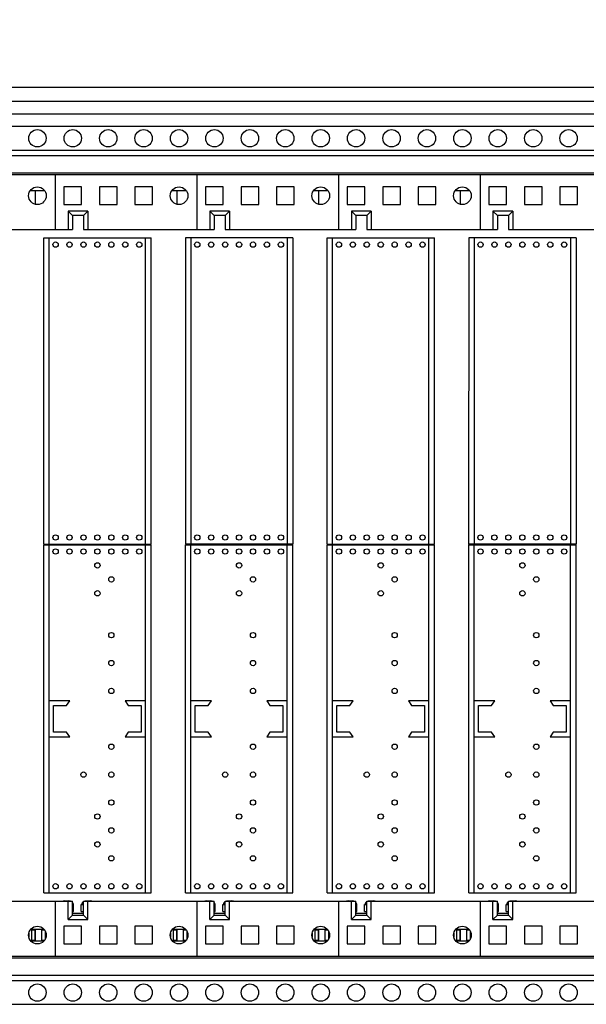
# Model space of a CAD drawing. Header units: inches. Extents: x 0 to 34, y 0 to 22.
# Tile 11 of 72: x 6.9 to 8, y 14.8 to 16.6. Entities that reach past the tile are written whole.
import ezdxf

# ---------------------------------------------------------------- set-up
doc = ezdxf.new("R2010")
doc.units = ezdxf.units.IN
doc.header["$LTSCALE"] = 1.87
doc.header["$MEASUREMENT"] = 0
doc.layers.get('0').update_dxf_attribs({"linetype": 'CONTINUOUS'})
doc.layers.add('DIMENSIONS', color=7, linetype='CONTINUOUS')
doc.styles.get("Standard").update_dxf_attribs({"font": 'txt', "width": 0.8})
doc.dimstyles.new('DIMSTYLE_1', dxfattribs={"dimtxt": 0.125, "dimasz": 0.18, "dimexe": 0.18, "dimexo": 0.0625, "dimgap": 0.09, "dimtad": 0, "dimtih": 1, "dimtoh": 1, "dimlfac": 3, "dimzin": 4, "dimdsep": 46, "dimtxsty": 'STANDARD', "dimblk": '_FILLED', "dimblk1": '_FILLED', "dimblk2": '_FILLED', "dimcen": 0.09, "dimadec": 0, "dimazin": 0, "dimtp": 0.01, "dimtm": 0.01, "dimtfac": 1, "dimtofl": 0, "dimtmove": 0, "dimatfit": 3, "dimldrblk": '_FILLED', "dimfxl": 1, "dimtolj": 1, "dimtzin": 4, "dimarcsym": 0})

# ---------------------------------------------------------------- blocks, each defined once
blk = doc.blocks.new('_FILLED')
at = {"color": 0, "linetype": 'BYBLOCK'}
blk.add_solid([(0, 0), (-1, 0.174), (-1, -0.174)], dxfattribs=at)
blk = doc.blocks.new('*D3')
at = {"layer": 'DIMENSIONS', "color": 2, "linetype": 'CONTINUOUS'}
for p, q in [((4.055, 15.8135), (4.055, 19.1299)), ((10.161, 17.6299), (10.161, 19.1299)), ((4.055, 19.0049), (5.5938, 19.0049)), ((10.161, 19.0049), (7.0438, 19.0049)), ((10.161, 16.3313), (10.161, 17.3799))]:
    blk.add_line(p, q, dxfattribs=at)
at = {"layer": 'DIMENSIONS', "color": 2, "linetype": 'CONTINUOUS', "xscale": 0.18, "yscale": 0.18, "zscale": 0.18, "rotation": 180}
blk.add_blockref('_FILLED', (4.055, 19.0049), dxfattribs=at)
at = {"layer": 'DIMENSIONS', "color": 2, "linetype": 'CONTINUOUS', "xscale": 0.18, "yscale": 0.18, "zscale": 0.18}
blk.add_blockref('_FILLED', (10.161, 19.0049), dxfattribs=at)
at = {"layer": 'DIMENSIONS', "color": 2, "linetype": 'CONTINUOUS', "width": 0.8}
for s, p in [('18.32', (5.6563, 18.9424)), ('[', (6.2813, 18.9424)), ('465.3', (6.3813, 18.9424)), (']', (6.8813, 18.9424))]:
    blk.add_text(s, height=0.125, dxfattribs=at).set_placement(p)

msp = doc.modelspace()

# ---------------------------------------------------------------- linework, layer by layer
at = {"color": 7, "linetype": 'CONTINUOUS'}
for p, q in [((9.91001, 16.49285), (4.30601, 16.49285)), ((9.91001, 16.46619), (4.30601, 16.46619)), ((9.91001, 16.44285), (4.30601, 16.44285)), ((9.91001, 16.41935), (4.31601, 16.41935)), ((9.91001, 16.37435), (4.31601, 16.37435)), ((9.91001, 16.36452), (4.31601, 16.36452)), ((4.31601, 16.33252), (9.91001, 16.33252)), ((9.91001, 16.32852), (4.31601, 16.32852)), ((6.97468, 16.32852), (6.97468, 16.2255)), ((7.24135, 16.32852), (7.24135, 16.2255)), ((7.50801, 16.32852), (7.50801, 16.2255)), ((7.77468, 16.32852), (7.77468, 16.2255)), ((6.99135, 16.30585), (6.99135, 16.27252)), ((7.02468, 16.30585), (6.99135, 16.30585)), ((7.02468, 16.27252), (7.02468, 16.30585)), ((7.05801, 16.30585), (7.05801, 16.27252)), ((7.09135, 16.30585), (7.05801, 16.30585)), ((7.09135, 16.27252), (7.09135, 16.30585)), ((7.12468, 16.30585), (7.12468, 16.27252)), ((7.15801, 16.30585), (7.12468, 16.30585)), ((7.15801, 16.27252), (7.15801, 16.30585)), ((7.25801, 16.30585), (7.25801, 16.27252)), ((7.29135, 16.30585), (7.25801, 16.30585)), ((7.29135, 16.27252), (7.29135, 16.30585)), ((7.32468, 16.30585), (7.32468, 16.27252)), ((7.35801, 16.30585), (7.32468, 16.30585)), ((7.35801, 16.27252), (7.35801, 16.30585)), ((7.39135, 16.30585), (7.39135, 16.27252)), ((7.42468, 16.30585), (7.39135, 16.30585)), ((7.42468, 16.27252), (7.42468, 16.30585)), ((7.52468, 16.30585), (7.52468, 16.27252)), ((7.55801, 16.30585), (7.52468, 16.30585)), ((7.55801, 16.27252), (7.55801, 16.30585)), ((7.59135, 16.30585), (7.59135, 16.27252)), ((7.62468, 16.30585), (7.59135, 16.30585)), ((7.62468, 16.27252), (7.62468, 16.30585)), ((7.65801, 16.30585), (7.65801, 16.27252)), ((7.69135, 16.30585), (7.65801, 16.30585)), ((7.69135, 16.27252), (7.69135, 16.30585)), ((7.79135, 16.30585), (7.79135, 16.27252)), ((7.82468, 16.30585), (7.79135, 16.30585)), ((7.82468, 16.27252), (7.82468, 16.30585)), ((7.85801, 16.30585), (7.85801, 16.27252)), ((7.89135, 16.30585), (7.85801, 16.30585)), ((7.89135, 16.27252), (7.89135, 16.30585)), ((7.92468, 16.30585), (7.92468, 16.27252)), ((7.95801, 16.30585), (7.92468, 16.30585)), ((7.95801, 16.27252), (7.95801, 16.30585)), ((6.95491, 16.29852), (6.92778, 16.29852)), ((6.93735, 16.29852), (6.93735, 16.27318)), ((7.22158, 16.29852), (7.19445, 16.29852)), ((7.20401, 16.29852), (7.20401, 16.27318)), ((7.48824, 16.29852), (7.46112, 16.29852)), ((7.47068, 16.29852), (7.47068, 16.27318)), ((7.75491, 16.29852), (7.72778, 16.29852)), ((7.73735, 16.29852), (7.73735, 16.27318)), ((6.99135, 16.27252), (7.02468, 16.27252)), ((7.05801, 16.27252), (7.09135, 16.27252)), ((7.12468, 16.27252), (7.15801, 16.27252)), ((7.25801, 16.27252), (7.29135, 16.27252)), ((7.32468, 16.27252), (7.35801, 16.27252)), ((7.39135, 16.27252), (7.42468, 16.27252)), ((7.52468, 16.27252), (7.55801, 16.27252)), ((7.59135, 16.27252), (7.62468, 16.27252)), ((7.65801, 16.27252), (7.69135, 16.27252)), ((7.79135, 16.27252), (7.82468, 16.27252)), ((7.85801, 16.27252), (7.89135, 16.27252)), ((7.92468, 16.27252), (7.95801, 16.27252)), ((6.99901, 16.26008), (6.99901, 16.2255)), ((6.99901, 16.26008), (7.00735, 16.25175)), ((7.03635, 16.26008), (6.99901, 16.26008)), ((7.00735, 16.25175), (7.00735, 16.2255)), ((7.02801, 16.25175), (7.00735, 16.25175)), ((7.02801, 16.25175), (7.03635, 16.26008)), ((7.02801, 16.25175), (7.02801, 16.2255)), ((7.03635, 16.26008), (7.03635, 16.2255)), ((7.26568, 16.26008), (7.26568, 16.2255)), ((7.26568, 16.26008), (7.27401, 16.25175)), ((7.30301, 16.26008), (7.26568, 16.26008)), ((7.27401, 16.25175), (7.27401, 16.2255)), ((7.29468, 16.25175), (7.27401, 16.25175)), ((7.29468, 16.25175), (7.30301, 16.26008)), ((7.29468, 16.25175), (7.29468, 16.2255)), ((7.30301, 16.26008), (7.30301, 16.2255)), ((7.53235, 16.26008), (7.53235, 16.2255)), ((7.56968, 16.26008), (7.53235, 16.26008)), ((7.53235, 16.26008), (7.54068, 16.25175)), ((7.54068, 16.25175), (7.54068, 16.2255)), ((7.56135, 16.25175), (7.54068, 16.25175)), ((7.56135, 16.25175), (7.56968, 16.26008)), ((7.56135, 16.25175), (7.56135, 16.2255)), ((7.56968, 16.26008), (7.56968, 16.2255)), ((7.79901, 16.26008), (7.79901, 16.2255)), ((7.83635, 16.26008), (7.79901, 16.26008)), ((7.79901, 16.26008), (7.80735, 16.25175)), ((7.80735, 16.25175), (7.80735, 16.2255)), ((7.82801, 16.25175), (7.80735, 16.25175)), ((7.82801, 16.25175), (7.83635, 16.26008)), ((7.82801, 16.25175), (7.82801, 16.2255)), ((7.83635, 16.26008), (7.83635, 16.2255)), ((6.76135, 16.2255), (7.00735, 16.2255)), ((7.02801, 16.2255), (7.27401, 16.2255)), ((7.29468, 16.2255), (7.54068, 16.2255)), ((7.56135, 16.2255), (7.80735, 16.2255)), ((7.82801, 16.2255), (8.07401, 16.2255)), ((6.95326, 15.63356), (6.95326, 16.20967)), ((6.95326, 16.20967), (7.15536, 16.20967)), ((6.9636, 15.63356), (6.9636, 16.20967)), ((7.14503, 15.63356), (7.14503, 16.20967)), ((7.15536, 15.63356), (7.15536, 16.20967)), ((7.21993, 16.20967), (7.21993, 15.63356)), ((7.42203, 16.20967), (7.21993, 16.20967)), ((7.23026, 16.20967), (7.23026, 15.63356)), ((7.4117, 16.20967), (7.4117, 15.63356)), ((7.42203, 16.20967), (7.42203, 15.63356)), ((7.4866, 15.63356), (7.4866, 16.20967)), ((7.4866, 16.20967), (7.6887, 16.20967)), ((7.49693, 15.63356), (7.49693, 16.20967)), ((7.67836, 15.63356), (7.67836, 16.20967)), ((7.6887, 15.63356), (7.6887, 16.20967)), ((7.75326, 16.2097), (7.75318, 15.63358)), ((7.95536, 16.20967), (7.75326, 16.2097)), ((7.7636, 16.2097), (7.76351, 15.63358)), ((7.94503, 16.20967), (7.94495, 15.63356)), ((7.95536, 16.20967), (7.95528, 15.63355)), ((6.95326, 15.63356), (7.15536, 15.63356)), ((6.95326, 14.97739), (6.95326, 15.63225)), ((6.95326, 15.63225), (7.15536, 15.63225)), ((6.9636, 14.97739), (6.9636, 15.63225)), ((7.14503, 14.97739), (7.14503, 15.63225)), ((7.15536, 14.97739), (7.15536, 15.63225)), ((7.42203, 15.63356), (7.21993, 15.63356)), ((7.21993, 14.9774), (7.21993, 15.63225)), ((7.21993, 15.63225), (7.42203, 15.63225)), ((7.23026, 14.9774), (7.23026, 15.63225)), ((7.4117, 14.9774), (7.4117, 15.63225)), ((7.42203, 14.9774), (7.42203, 15.63225)), ((7.4866, 15.63356), (7.6887, 15.63356)), ((7.4866, 15.63225), (7.6887, 15.63225)), ((7.4866, 14.97739), (7.4866, 15.63225)), ((7.49693, 14.97739), (7.49693, 15.63225)), ((7.67836, 14.97739), (7.67836, 15.63225)), ((7.6887, 14.97739), (7.6887, 15.63225)), ((7.95528, 15.63355), (7.75318, 15.63358)), ((7.75326, 15.63225), (7.95536, 15.63225)), ((7.75326, 14.97739), (7.75326, 15.63225)), ((7.7636, 14.97739), (7.7636, 15.63225)), ((7.94503, 14.97739), (7.94503, 15.63225)), ((7.95536, 14.97739), (7.95536, 15.63225)), ((7.00226, 15.33848), (6.9636, 15.33848)), ((6.97176, 15.27982), (6.97176, 15.32982)), ((6.97176, 15.32982), (6.99626, 15.32982)), ((6.99626, 15.32982), (7.00226, 15.33848)), ((7.14503, 15.33848), (7.10636, 15.33848)), ((7.10636, 15.33848), (7.11236, 15.32982)), ((7.11236, 15.32982), (7.13686, 15.32982)), ((7.13686, 15.32982), (7.13686, 15.27982)), ((7.26893, 15.33849), (7.23026, 15.33849)), ((7.23843, 15.32982), (7.26293, 15.32982)), ((7.23843, 15.27982), (7.23843, 15.32982)), ((7.26293, 15.32982), (7.26893, 15.33849)), ((7.4117, 15.33849), (7.37303, 15.33849)), ((7.37303, 15.33849), (7.37903, 15.32982)), ((7.37903, 15.32982), (7.40353, 15.32982)), ((7.40353, 15.32982), (7.40353, 15.27982)), ((7.5356, 15.33848), (7.49693, 15.33848)), ((7.5051, 15.32982), (7.5296, 15.32982)), ((7.5051, 15.27982), (7.5051, 15.32982)), ((7.5296, 15.32982), (7.5356, 15.33848)), ((7.67836, 15.33848), (7.6397, 15.33848)), ((7.6397, 15.33848), (7.6457, 15.32982)), ((7.6457, 15.32982), (7.6702, 15.32982)), ((7.6702, 15.32982), (7.6702, 15.27982)), ((7.80226, 15.33848), (7.7636, 15.33848)), ((7.77176, 15.32982), (7.79626, 15.32982)), ((7.77176, 15.27982), (7.77176, 15.32982)), ((7.79626, 15.32982), (7.80226, 15.33848)), ((7.94503, 15.33848), (7.90636, 15.33848)), ((7.90636, 15.33848), (7.91236, 15.32982)), ((7.91236, 15.32982), (7.93686, 15.32982)), ((7.93686, 15.32982), (7.93686, 15.27982)), ((6.9636, 15.27115), (7.00226, 15.27115)), ((6.99626, 15.27982), (6.97176, 15.27982)), ((7.00226, 15.27115), (6.99626, 15.27982)), ((7.11236, 15.27982), (7.10636, 15.27115)), ((7.10636, 15.27115), (7.14503, 15.27115)), ((7.13686, 15.27982), (7.11236, 15.27982)), ((7.23026, 15.27116), (7.26893, 15.27116)), ((7.26293, 15.27982), (7.23843, 15.27982)), ((7.26893, 15.27116), (7.26293, 15.27982)), ((7.37903, 15.27982), (7.37303, 15.27116)), ((7.37303, 15.27116), (7.4117, 15.27116)), ((7.40353, 15.27982), (7.37903, 15.27982)), ((7.49693, 15.27115), (7.5356, 15.27115)), ((7.5296, 15.27982), (7.5051, 15.27982)), ((7.5356, 15.27115), (7.5296, 15.27982)), ((7.6457, 15.27982), (7.6397, 15.27115)), ((7.6397, 15.27115), (7.67836, 15.27115)), ((7.6702, 15.27982), (7.6457, 15.27982)), ((7.7636, 15.27115), (7.80226, 15.27115)), ((7.79626, 15.27982), (7.77176, 15.27982)), ((7.80226, 15.27115), (7.79626, 15.27982)), ((7.91236, 15.27982), (7.90636, 15.27115)), ((7.90636, 15.27115), (7.94503, 15.27115)), ((7.93686, 15.27982), (7.91236, 15.27982)), ((6.95326, 14.97739), (7.15536, 14.97739)), ((7.21993, 14.9774), (7.42203, 14.9774)), ((7.4866, 14.97739), (7.6887, 14.97739)), ((7.75326, 14.97739), (7.95536, 14.97739)), ((6.76135, 14.96154), (7.00735, 14.96154)), ((6.97468, 14.96154), (6.97468, 14.85852)), ((6.99289, 14.96212), (7.00059, 14.96212)), ((6.99901, 14.92696), (6.99901, 14.96154)), ((7.00735, 14.93529), (7.00735, 14.96154)), ((7.00735, 14.95546), (7.00942, 14.95546)), ((7.00942, 14.94212), (7.00942, 14.95546)), ((7.02401, 14.95546), (7.02801, 14.95546)), ((7.02401, 14.94212), (7.02401, 14.95546)), ((7.02801, 14.96154), (7.27401, 14.96154)), ((7.02801, 14.93529), (7.02801, 14.96154)), ((7.03285, 14.96212), (7.04055, 14.96212)), ((7.03635, 14.92696), (7.03635, 14.96154)), ((7.24135, 14.96154), (7.24135, 14.85852)), ((7.25955, 14.96212), (7.26726, 14.96212)), ((7.26568, 14.92696), (7.26568, 14.96154)), ((7.27401, 14.93529), (7.27401, 14.96154)), ((7.27401, 14.95546), (7.27609, 14.95546)), ((7.27609, 14.94212), (7.27609, 14.95546)), ((7.29068, 14.95546), (7.29468, 14.95546)), ((7.29068, 14.94212), (7.29068, 14.95546)), ((7.29468, 14.96154), (7.54068, 14.96154)), ((7.29468, 14.93529), (7.29468, 14.96154)), ((7.29951, 14.96212), (7.30722, 14.96212)), ((7.30301, 14.92696), (7.30301, 14.96154)), ((7.50801, 14.96154), (7.50801, 14.85852)), ((7.52622, 14.96212), (7.53392, 14.96212)), ((7.53235, 14.92696), (7.53235, 14.96154)), ((7.54068, 14.93529), (7.54068, 14.96154)), ((7.54068, 14.95546), (7.54276, 14.95546)), ((7.54276, 14.94212), (7.54276, 14.95546)), ((7.55735, 14.95546), (7.56135, 14.95546)), ((7.55735, 14.94212), (7.55735, 14.95546)), ((7.56135, 14.96154), (7.80735, 14.96154)), ((7.56135, 14.93529), (7.56135, 14.96154)), ((7.56618, 14.96212), (7.57389, 14.96212)), ((7.56968, 14.92696), (7.56968, 14.96154)), ((7.77468, 14.96154), (7.77468, 14.85852)), ((7.79289, 14.96212), (7.80059, 14.96212)), ((7.79901, 14.92696), (7.79901, 14.96154)), ((7.80735, 14.93529), (7.80735, 14.96154)), ((7.80735, 14.95546), (7.80942, 14.95546)), ((7.80942, 14.94212), (7.80942, 14.95546)), ((7.82401, 14.95546), (7.82801, 14.95546)), ((7.82401, 14.94212), (7.82401, 14.95546)), ((7.82801, 14.96154), (8.07401, 14.96154)), ((7.82801, 14.93529), (7.82801, 14.96154)), ((7.83285, 14.96212), (7.84055, 14.96212)), ((7.83635, 14.92696), (7.83635, 14.96154)), ((7.00735, 14.93529), (6.99901, 14.92696)), ((7.00735, 14.94212), (7.00942, 14.94212)), ((7.00735, 14.93929), (7.02801, 14.93929)), ((7.00735, 14.93529), (7.02801, 14.93529)), ((7.02401, 14.94212), (7.02801, 14.94212)), ((7.02801, 14.93529), (7.03635, 14.92696)), ((7.27401, 14.93529), (7.26568, 14.92696)), ((7.27401, 14.94212), (7.27609, 14.94212)), ((7.27401, 14.93929), (7.29468, 14.93929)), ((7.27401, 14.93529), (7.29468, 14.93529)), ((7.29068, 14.94212), (7.29468, 14.94212)), ((7.29468, 14.93529), (7.30301, 14.92696)), ((7.54068, 14.93529), (7.53235, 14.92696)), ((7.54068, 14.94212), (7.54276, 14.94212)), ((7.54068, 14.93929), (7.56135, 14.93929)), ((7.54068, 14.93529), (7.56135, 14.93529)), ((7.55735, 14.94212), (7.56135, 14.94212)), ((7.56135, 14.93529), (7.56968, 14.92696)), ((7.80735, 14.93529), (7.79901, 14.92696)), ((7.80735, 14.94212), (7.80942, 14.94212)), ((7.80735, 14.93929), (7.82801, 14.93929)), ((7.80735, 14.93529), (7.82801, 14.93529)), ((7.82401, 14.94212), (7.82801, 14.94212)), ((7.82801, 14.93529), (7.83635, 14.92696)), ((7.02468, 14.91452), (6.99135, 14.91452)), ((6.99135, 14.91452), (6.99135, 14.88119)), ((6.99901, 14.92696), (7.03635, 14.92696)), ((7.02468, 14.88119), (7.02468, 14.91452)), ((7.09135, 14.91452), (7.05801, 14.91452)), ((7.05801, 14.91452), (7.05801, 14.88119)), ((7.09135, 14.88119), (7.09135, 14.91452)), ((7.15801, 14.91452), (7.12468, 14.91452)), ((7.12468, 14.91452), (7.12468, 14.88119)), ((7.15801, 14.88119), (7.15801, 14.91452)), ((7.29135, 14.91452), (7.25801, 14.91452)), ((7.25801, 14.91452), (7.25801, 14.88119)), ((7.26568, 14.92696), (7.30301, 14.92696)), ((7.29135, 14.88119), (7.29135, 14.91452)), ((7.35801, 14.91452), (7.32468, 14.91452)), ((7.32468, 14.91452), (7.32468, 14.88119)), ((7.35801, 14.88119), (7.35801, 14.91452)), ((7.42468, 14.91452), (7.39135, 14.91452)), ((7.39135, 14.91452), (7.39135, 14.88119)), ((7.42468, 14.88119), (7.42468, 14.91452)), ((7.55801, 14.91452), (7.52468, 14.91452)), ((7.52468, 14.91452), (7.52468, 14.88119)), ((7.53235, 14.92696), (7.56968, 14.92696)), ((7.55801, 14.88119), (7.55801, 14.91452)), ((7.62468, 14.91452), (7.59135, 14.91452)), ((7.59135, 14.91452), (7.59135, 14.88119)), ((7.62468, 14.88119), (7.62468, 14.91452)), ((7.69135, 14.91452), (7.65801, 14.91452)), ((7.65801, 14.91452), (7.65801, 14.88119)), ((7.69135, 14.88119), (7.69135, 14.91452)), ((7.82468, 14.91452), (7.79135, 14.91452)), ((7.79135, 14.91452), (7.79135, 14.88119)), ((7.79901, 14.92696), (7.83635, 14.92696)), ((7.82468, 14.88119), (7.82468, 14.91452)), ((7.89135, 14.91452), (7.85801, 14.91452)), ((7.85801, 14.91452), (7.85801, 14.88119)), ((7.89135, 14.88119), (7.89135, 14.91452)), ((7.95801, 14.91452), (7.92468, 14.91452)), ((7.92468, 14.91452), (7.92468, 14.88119)), ((7.95801, 14.88119), (7.95801, 14.91452)), ((6.92535, 14.90163), (6.92535, 14.89407)), ((6.92919, 14.90908), (6.95351, 14.90908)), ((6.93768, 14.90719), (6.93101, 14.90719)), ((6.93101, 14.88663), (6.93101, 14.90719)), ((6.93735, 14.88852), (6.93735, 14.90719)), ((6.93768, 14.88663), (6.93768, 14.90719)), ((6.95491, 14.90719), (6.94968, 14.90719)), ((6.94968, 14.88663), (6.94968, 14.90719)), ((6.95635, 14.89101), (6.95635, 14.9047)), ((7.19201, 14.90163), (7.19201, 14.89407)), ((7.19585, 14.90908), (7.22017, 14.90908)), ((7.20435, 14.90719), (7.19768, 14.90719)), ((7.19768, 14.88663), (7.19768, 14.90719)), ((7.20401, 14.88852), (7.20401, 14.90719)), ((7.20435, 14.88663), (7.20435, 14.90719)), ((7.22158, 14.90719), (7.21635, 14.90719)), ((7.21635, 14.88663), (7.21635, 14.90719)), ((7.22301, 14.89101), (7.22301, 14.9047)), ((7.45868, 14.90163), (7.45868, 14.89407)), ((7.46252, 14.90908), (7.48684, 14.90908)), ((7.47101, 14.90719), (7.46435, 14.90719)), ((7.46435, 14.88663), (7.46435, 14.90719)), ((7.47068, 14.88852), (7.47068, 14.90719)), ((7.47101, 14.88663), (7.47101, 14.90719)), ((7.48824, 14.90719), (7.48301, 14.90719)), ((7.48301, 14.88663), (7.48301, 14.90719)), ((7.48968, 14.89101), (7.48968, 14.9047)), ((7.72535, 14.90163), (7.72535, 14.89407)), ((7.72919, 14.90908), (7.75351, 14.90908)), ((7.73768, 14.90719), (7.73101, 14.90719)), ((7.73101, 14.88663), (7.73101, 14.90719)), ((7.73735, 14.88852), (7.73735, 14.90719)), ((7.73768, 14.88663), (7.73768, 14.90719)), ((7.75491, 14.90719), (7.74968, 14.90719)), ((7.74968, 14.88663), (7.74968, 14.90719)), ((7.75635, 14.89101), (7.75635, 14.9047)), ((6.95351, 14.88663), (6.92919, 14.88663)), ((6.93101, 14.88852), (6.93768, 14.88852)), ((6.94968, 14.88852), (6.95491, 14.88852)), ((6.99135, 14.88119), (7.02468, 14.88119)), ((7.05801, 14.88119), (7.09135, 14.88119)), ((7.12468, 14.88119), (7.15801, 14.88119)), ((7.22017, 14.88663), (7.19585, 14.88663)), ((7.19768, 14.88852), (7.20435, 14.88852)), ((7.21635, 14.88852), (7.22158, 14.88852)), ((7.25801, 14.88119), (7.29135, 14.88119)), ((7.32468, 14.88119), (7.35801, 14.88119)), ((7.39135, 14.88119), (7.42468, 14.88119)), ((7.48684, 14.88663), (7.46252, 14.88663)), ((7.46435, 14.88852), (7.47101, 14.88852)), ((7.48301, 14.88852), (7.48824, 14.88852)), ((7.52468, 14.88119), (7.55801, 14.88119)), ((7.59135, 14.88119), (7.62468, 14.88119)), ((7.65801, 14.88119), (7.69135, 14.88119)), ((7.75351, 14.88663), (7.72919, 14.88663)), ((7.73101, 14.88852), (7.73768, 14.88852)), ((7.74968, 14.88852), (7.75491, 14.88852)), ((7.79135, 14.88119), (7.82468, 14.88119)), ((7.85801, 14.88119), (7.89135, 14.88119)), ((7.92468, 14.88119), (7.95801, 14.88119)), ((4.31601, 14.85852), (9.91001, 14.85852)), ((9.91001, 14.85452), (4.31601, 14.85452)), ((4.31601, 14.82252), (9.91001, 14.82252)), ((4.31601, 14.81269), (9.91001, 14.81269)), ((4.31601, 14.76769), (9.91001, 14.76769))]:
    msp.add_line(p, q, dxfattribs=at)
for centre, radius in [((6.94135, 16.3972), 0.01633), ((7.00801, 16.3972), 0.01633), ((7.07468, 16.3972), 0.01633), ((7.14135, 16.3972), 0.01633), ((7.20801, 16.3972), 0.01633), ((7.27468, 16.3972), 0.01633), ((7.34135, 16.3972), 0.01633), ((7.40801, 16.3972), 0.01633), ((7.47468, 16.3972), 0.01633), ((7.54135, 16.3972), 0.01633), ((7.60801, 16.3972), 0.01633), ((7.67468, 16.3972), 0.01633), ((7.74135, 16.3972), 0.01633), ((7.80801, 16.3972), 0.01633), ((7.87468, 16.3972), 0.01633), ((7.94135, 16.3972), 0.01633), ((6.94135, 16.28919), 0.01667), ((7.20801, 16.28919), 0.01667), ((7.47468, 16.28919), 0.01667), ((7.74135, 16.28919), 0.01667), ((6.97557, 16.1972), 0.005), ((7.00182, 16.1972), 0.005), ((7.02807, 16.1972), 0.005), ((7.05431, 16.1972), 0.005), ((7.08056, 16.1972), 0.005), ((7.10681, 16.1972), 0.005), ((7.13305, 16.1972), 0.005), ((7.24224, 16.19721), 0.005), ((7.26849, 16.19721), 0.005), ((7.29473, 16.19721), 0.005), ((7.32098, 16.19721), 0.005), ((7.34723, 16.19721), 0.005), ((7.37347, 16.19721), 0.005), ((7.39972, 16.19721), 0.005), ((7.50891, 16.1972), 0.005), ((7.53515, 16.1972), 0.005), ((7.5614, 16.1972), 0.005), ((7.58765, 16.1972), 0.005), ((7.61389, 16.1972), 0.005), ((7.64014, 16.1972), 0.005), ((7.66639, 16.1972), 0.005), ((7.77557, 16.19723), 0.005), ((7.80182, 16.19722), 0.005), ((7.82807, 16.19722), 0.005), ((7.85431, 16.19722), 0.005), ((7.88056, 16.19721), 0.005), ((7.90681, 16.19721), 0.005), ((7.93305, 16.19721), 0.005), ((6.97557, 15.64602), 0.005), ((7.00182, 15.64602), 0.005), ((7.02807, 15.64602), 0.005), ((7.05431, 15.64602), 0.005), ((7.08056, 15.64602), 0.005), ((7.10681, 15.64602), 0.005), ((7.13305, 15.64602), 0.005), ((7.24224, 15.64602), 0.005), ((7.26849, 15.64602), 0.005), ((7.29473, 15.64602), 0.005), ((7.32098, 15.64602), 0.005), ((7.34723, 15.64602), 0.005), ((7.37347, 15.64602), 0.005), ((7.39972, 15.64602), 0.005), ((7.50891, 15.64602), 0.005), ((7.53515, 15.64602), 0.005), ((7.5614, 15.64602), 0.005), ((7.58765, 15.64602), 0.005), ((7.61389, 15.64602), 0.005), ((7.64014, 15.64602), 0.005), ((7.66639, 15.64602), 0.005), ((7.77549, 15.64605), 0.005), ((7.80174, 15.64604), 0.005), ((7.82799, 15.64604), 0.005), ((7.85423, 15.64604), 0.005), ((7.88048, 15.64603), 0.005), ((7.90673, 15.64603), 0.005), ((7.93297, 15.64602), 0.005), ((6.97557, 15.61978), 0.005), ((7.00182, 15.61978), 0.005), ((7.02807, 15.61978), 0.005), ((7.05431, 15.61978), 0.005), ((7.08056, 15.61978), 0.005), ((7.10681, 15.61978), 0.005), ((7.13305, 15.61978), 0.005), ((7.24224, 15.61978), 0.005), ((7.26849, 15.61978), 0.005), ((7.29473, 15.61978), 0.005), ((7.32098, 15.61978), 0.005), ((7.34723, 15.61978), 0.005), ((7.37347, 15.61978), 0.005), ((7.39972, 15.61978), 0.005), ((7.50891, 15.61978), 0.005), ((7.53515, 15.61978), 0.005), ((7.5614, 15.61978), 0.005), ((7.58765, 15.61978), 0.005), ((7.61389, 15.61978), 0.005), ((7.64014, 15.61978), 0.005), ((7.66639, 15.61978), 0.005), ((7.77557, 15.61978), 0.005), ((7.80182, 15.61978), 0.005), ((7.82807, 15.61978), 0.005), ((7.85431, 15.61978), 0.005), ((7.88056, 15.61978), 0.005), ((7.90681, 15.61978), 0.005), ((7.93305, 15.61978), 0.005), ((7.05431, 15.59353), 0.005), ((7.32098, 15.59354), 0.005), ((7.58765, 15.59353), 0.005), ((7.85431, 15.59353), 0.005), ((7.08056, 15.56728), 0.005), ((7.34723, 15.56729), 0.005), ((7.61389, 15.56728), 0.005), ((7.88056, 15.56728), 0.005), ((7.05431, 15.54104), 0.005), ((7.32098, 15.54104), 0.005), ((7.58765, 15.54104), 0.005), ((7.85431, 15.54104), 0.005), ((7.08056, 15.4623), 0.005), ((7.34723, 15.4623), 0.005), ((7.61389, 15.4623), 0.005), ((7.88056, 15.4623), 0.005), ((7.08056, 15.4098), 0.005), ((7.34723, 15.40981), 0.005), ((7.61389, 15.4098), 0.005), ((7.88056, 15.4098), 0.005), ((7.08056, 15.35731), 0.005), ((7.34723, 15.35732), 0.005), ((7.61389, 15.35731), 0.005), ((7.88056, 15.35731), 0.005), ((7.08056, 15.25232), 0.005), ((7.34723, 15.25233), 0.005), ((7.61389, 15.25232), 0.005), ((7.88056, 15.25232), 0.005), ((7.02807, 15.19983), 0.005), ((7.08056, 15.19983), 0.005), ((7.29473, 15.19984), 0.005), ((7.34723, 15.19984), 0.005), ((7.5614, 15.19983), 0.005), ((7.61389, 15.19983), 0.005), ((7.82807, 15.19983), 0.005), ((7.88056, 15.19983), 0.005), ((7.08056, 15.14734), 0.005), ((7.34723, 15.14734), 0.005), ((7.61389, 15.14734), 0.005), ((7.88056, 15.14734), 0.005), ((7.05431, 15.12109), 0.005), ((7.32098, 15.1211), 0.005), ((7.58765, 15.12109), 0.005), ((7.85431, 15.12109), 0.005), ((7.08056, 15.09484), 0.005), ((7.34723, 15.09485), 0.005), ((7.61389, 15.09484), 0.005), ((7.88056, 15.09484), 0.005), ((7.05431, 15.0686), 0.005), ((7.32098, 15.0686), 0.005), ((7.58765, 15.0686), 0.005), ((7.85431, 15.0686), 0.005), ((7.08056, 15.04235), 0.005), ((7.34723, 15.04236), 0.005), ((7.61389, 15.04235), 0.005), ((7.88056, 15.04235), 0.005), ((6.97557, 14.98986), 0.005), ((7.00182, 14.98986), 0.005), ((7.02807, 14.98986), 0.005), ((7.05431, 14.98986), 0.005), ((7.08056, 14.98986), 0.005), ((7.10681, 14.98986), 0.005), ((7.13305, 14.98986), 0.005), ((7.24224, 14.98986), 0.005), ((7.26849, 14.98986), 0.005), ((7.29473, 14.98986), 0.005), ((7.32098, 14.98986), 0.005), ((7.34723, 14.98986), 0.005), ((7.37347, 14.98986), 0.005), ((7.39972, 14.98986), 0.005), ((7.50891, 14.98986), 0.005), ((7.53515, 14.98986), 0.005), ((7.5614, 14.98986), 0.005), ((7.58765, 14.98986), 0.005), ((7.61389, 14.98986), 0.005), ((7.64014, 14.98986), 0.005), ((7.66639, 14.98986), 0.005), ((7.77557, 14.98986), 0.005), ((7.80182, 14.98986), 0.005), ((7.82807, 14.98986), 0.005), ((7.85431, 14.98986), 0.005), ((7.88056, 14.98986), 0.005), ((7.90681, 14.98986), 0.005), ((7.93305, 14.98986), 0.005), ((6.94135, 14.89785), 0.01667), ((7.20801, 14.89785), 0.01667), ((7.47468, 14.89785), 0.01667), ((7.74135, 14.89785), 0.01667), ((6.94135, 14.78983), 0.01633), ((7.00801, 14.78983), 0.01633), ((7.07468, 14.78983), 0.01633), ((7.14135, 14.78983), 0.01633), ((7.20801, 14.78983), 0.01633), ((7.27468, 14.78983), 0.01633), ((7.34135, 14.78983), 0.01633), ((7.40801, 14.78983), 0.01633), ((7.47468, 14.78983), 0.01633), ((7.54135, 14.78983), 0.01633), ((7.60801, 14.78983), 0.01633), ((7.67468, 14.78983), 0.01633), ((7.74135, 14.78983), 0.01633), ((7.80801, 14.78983), 0.01633), ((7.87468, 14.78983), 0.01633), ((7.94135, 14.78983), 0.01633)]:
    msp.add_circle(centre, radius, dxfattribs=at)
for centre, start, end in [((6.99289, 14.95329), 90, 110.74295), ((7.00059, 14.95329), 69.25705, 90), ((7.00059, 14.95329), 14.19856, 39.95425), ((7.03285, 14.95329), 123.25063, 165.80144), ((7.03285, 14.95329), 90, 105.15824), ((7.04055, 14.95329), 69.25705, 90), ((7.25955, 14.95329), 90, 110.74295), ((7.26726, 14.95329), 69.25705, 90), ((7.26726, 14.95329), 14.19856, 39.95425), ((7.29951, 14.95329), 123.25063, 165.80144), ((7.29951, 14.95329), 90, 105.15824), ((7.30722, 14.95329), 69.25705, 90), ((7.52622, 14.95329), 90, 110.74295), ((7.53392, 14.95329), 69.25705, 90), ((7.53392, 14.95329), 14.19856, 39.95425), ((7.56618, 14.95329), 123.25063, 165.80144), ((7.56618, 14.95329), 90, 105.15824), ((7.57389, 14.95329), 69.25705, 90), ((7.79289, 14.95329), 90, 110.74295), ((7.80059, 14.95329), 69.25705, 90), ((7.80059, 14.95329), 14.19856, 39.95425), ((7.83285, 14.95329), 123.25063, 165.80144), ((7.83285, 14.95329), 90, 105.15824), ((7.84055, 14.95329), 69.25705, 90)]:
    msp.add_arc(centre, 0.00883, start, end, dxfattribs=at)

# ---------------------------------------------------------------- dimensions: what is measured, and where the dimension line sits
at = {"layer": 'DIMENSIONS', "color": 2, "linetype": 'CONTINUOUS'}
dim = msp.add_linear_dim(base=(10.16103, 19.00485), p1=(4.055, 15.81352), p2=(10.16103, 16.33129), dimstyle='DIMSTYLE_1', dxfattribs=at)
dim.commit()
dim.dimension.update_dxf_attribs({"geometry": '*D3', "text_midpoint": (6.31877, 19.00485), "dimtype": 160})

doc.saveas('drawing.dxf')
